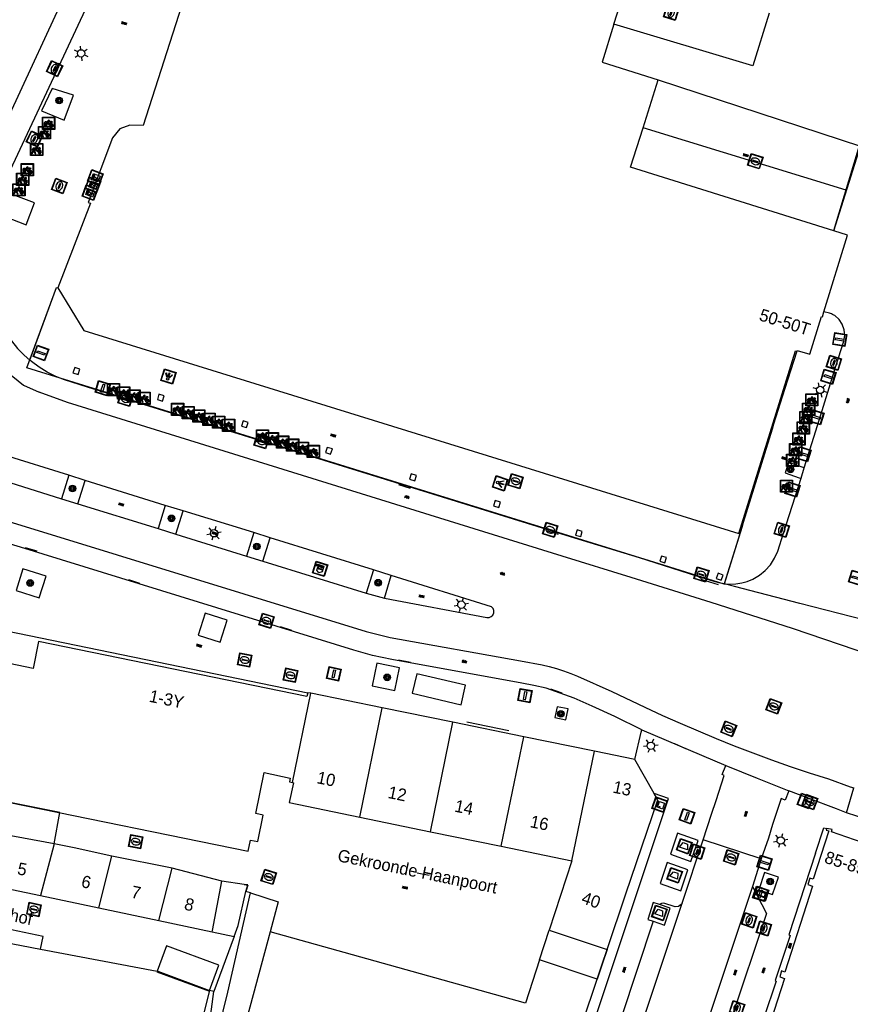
# Model space of a CAD drawing. Header units: metres. Extents: x 93870 to 95789, y 463036 to 464040.
# Tile 105 of 256: x 94086 to 94154, y 463815 to 463895. Entities that reach past the tile are written whole.
import ezdxf
from ezdxf.enums import TextEntityAlignment as Align

# ---------------------------------------------------------------- set-up
doc = ezdxf.new("R2010")
doc.units = ezdxf.units.M
doc.header["$LTSCALE"] = 25.4
for name, color, linetype in [('B_BEBOUWINGSGRENS_0', 1, 'Continuous'), ('B_LUIFEL_1', 200, 'Continuous'), ('B_OVERBOUWLIJN_LIJN_1', 7, 'Continuous'), ('B_TUSSENMUUR_0', 7, 'Continuous'), ('G_GRENS_ALGEMEEN_0', 7, 'Continuous'), ('Q_AFVAL_APART_PLAATS_0', 7, 'Continuous'), ('Q_BOOM_0', 3, 'Continuous'), ('Q_BRANDKRAAN_0', 5, 'Continuous'), ('Q_CAI-KAST_0', 10, 'Continuous'), ('Q_DRUKKNOPPAAL_0', 132, 'Continuous'), ('Q_ELEKTRAKAST_0', 7, 'Continuous'), ('Q_FIETSENREK_0', 6, 'Continuous'), ('Q_HALTEPAAL_0', 191, 'Continuous'), ('Q_INSPECTIE_OF_RIOOLPUT_0', 253, 'Continuous'), ('Q_KOLK_0', 254, 'Continuous'), ('Q_LICHTMAST_0', 2, 'Continuous'), ('Q_LICHTPUNT_1', 7, 'Continuous'), ('Q_LIJNAFWATERING_LIJN_0', 7, 'Continuous'), ('Q_RECLAMEZUIL_0', 232, 'Continuous'), ('Q_STRAATNAAMBORD_0', 7, 'Continuous'), ('Q_VERKEERSBORDPAAL_0', 40, 'Continuous'), ('Q_VERKEERSREGELINSTALLATIEPAAL', 40, 'Continuous'), ('Q_WATERLEIDINGPUT_0', 5, 'Continuous'), ('S_GBKN_SYMBOOL_GV_GROOT_0', 7, 'Continuous'), ('S_GBKN_SYMBOOL_OV_GROOT_0', 7, 'Continuous'), ('T_GBKN_ABRI_0', 2, 'Continuous'), ('T_HEK_LIJN_0', 6, 'Continuous'), ('T_MUUR_30CM_0', 10, 'Continuous'), ('T_MUUR_30CM_1', 10, 'Continuous'), ('T_MUUR_30CM_LIJN_1', 10, 'Continuous'), ('V_WEGGRENS_0', 7, 'Continuous'), ('Z_GBKN_HUISNUMMER_0', 252, 'Continuous'), ('Z_STRAATNAAM_0', 252, 'Continuous')]:
    doc.layers.add(name, color=color, linetype=linetype)
doc.layers.add('Q_PAAL_STEEN_0', color=7, linetype='Continuous', true_color=0xa97373)

# ---------------------------------------------------------------- blocks, each defined once
blk = doc.blocks.new('Q_AFVAL_APART_PLAATS')
for points in [[(-0.5, 0.5), (0.5, 0.5), (0.5, -0.5), (-0.5, -0.5)], [(-0.336, 0.197), (0.331, 0.197), (0.19, -0.251), (-0.196, -0.251)]]:
    blk.add_lwpolyline(points, close=True)
blk.add_lwpolyline([(-0.442, 0.464), (0.438, 0.464, -0.414214), (0.459, 0.442), (0.459, -0.437, -0.414214), (0.438, -0.459), (-0.442, -0.459, -0.414214), (-0.463, -0.437), (-0.463, 0.442, -0.414214), (-0.442, 0.464)], format="xyb")
blk = doc.blocks.new('Q_STRAATNAAMBORD')
for points in [[(-0.5, 0.5), (0.5, 0.5), (0.5, -0.5), (-0.5, -0.5)], [(-0.369, 0.22), (0.358, 0.22), (0.358, -0.214), (-0.369, -0.214)]]:
    blk.add_lwpolyline(points, close=True)
for points in [[(-0.442, 0.464), (0.438, 0.464, -0.414214), (0.459, 0.442), (0.459, -0.437, -0.414214), (0.438, -0.459), (-0.442, -0.459, -0.414214), (-0.463, -0.437), (-0.463, 0.442), (-0.463, 0.444), (-0.463, 0.446), (-0.463, 0.448), (-0.462, 0.45), (-0.461, 0.451), (-0.46, 0.453), (-0.459, 0.455), (-0.458, 0.456), (-0.457, 0.457), (-0.456, 0.459), (-0.454, 0.46), (-0.453, 0.461), (-0.451, 0.462), (-0.449, 0.462), (-0.447, 0.463), (-0.446, 0.463), (-0.444, 0.464), (-0.442, 0.464)], [(-0.287, 0.16), (0.281, 0.16, -0.414214), (0.303, 0.139), (0.303, -0.134, -0.414214), (0.281, -0.156), (-0.287, -0.156, -0.414214), (-0.308, -0.134), (-0.308, 0.139), (-0.308, 0.14), (-0.308, 0.142), (-0.307, 0.144), (-0.307, 0.146), (-0.306, 0.148), (-0.305, 0.149), (-0.304, 0.151), (-0.303, 0.152), (-0.302, 0.154), (-0.3, 0.155), (-0.299, 0.156), (-0.297, 0.157), (-0.296, 0.158), (-0.294, 0.159), (-0.292, 0.159), (-0.29, 0.16), (-0.288, 0.16), (-0.287, 0.16)]]:
    blk.add_lwpolyline(points, format="xyb")
blk = doc.blocks.new('Q_ELEKTRAKAST')
for points in [[(-0.5, 0.5), (0.5, 0.5), (0.5, -0.5), (-0.5, -0.5)], [(-0.262, 0.264), (0.25, 0.264), (0.25, 0.187), (-0.262, 0.187)], [(-0.262, 0.107), (0.25, 0.107), (0.25, -0.332), (-0.262, -0.332)]]:
    blk.add_lwpolyline(points, close=True)
blk.add_lwpolyline([(-0.442, 0.464), (0.438, 0.464, -0.414214), (0.459, 0.442), (0.459, -0.437, -0.414214), (0.438, -0.459), (-0.442, -0.459, -0.414214), (-0.463, -0.437), (-0.463, 0.442), (-0.463, 0.444), (-0.463, 0.446), (-0.463, 0.448), (-0.462, 0.45), (-0.461, 0.451), (-0.46, 0.453), (-0.459, 0.455), (-0.458, 0.456), (-0.457, 0.457), (-0.456, 0.459), (-0.454, 0.46), (-0.453, 0.461), (-0.451, 0.462), (-0.449, 0.462), (-0.447, 0.463), (-0.446, 0.463), (-0.444, 0.464), (-0.442, 0.464)], format="xyb")
blk.add_lwpolyline([(-0.177, 0.001, -1), (-0.177, -0.069, -1)], format="xyb", close=True)
blk.add_lwpolyline([(0.044, 0.088), (-0.056, -0.112), (0.044, -0.112), (-0.056, -0.312)])
blk = doc.blocks.new('Q_CAI-KAST')
for points in [[(-0.5, 0.5), (0.5, 0.5), (0.5, -0.5), (-0.5, -0.5)], [(-0.262, 0.264), (0.25, 0.264), (0.25, 0.187), (-0.262, 0.187)], [(-0.262, 0.107), (0.25, 0.107), (0.25, -0.332), (-0.262, -0.332)]]:
    blk.add_lwpolyline(points, close=True)
blk.add_lwpolyline([(-0.442, 0.464), (0.438, 0.464, -0.414214), (0.459, 0.442), (0.459, -0.437, -0.414214), (0.438, -0.459), (-0.442, -0.459, -0.414214), (-0.463, -0.437), (-0.463, 0.442), (-0.463, 0.444), (-0.463, 0.446), (-0.463, 0.448), (-0.462, 0.45), (-0.461, 0.451), (-0.46, 0.453), (-0.459, 0.455), (-0.458, 0.456), (-0.457, 0.457), (-0.456, 0.459), (-0.454, 0.46), (-0.453, 0.461), (-0.451, 0.462), (-0.449, 0.462), (-0.447, 0.463), (-0.446, 0.463), (-0.444, 0.464), (-0.442, 0.464)], format="xyb")
blk.add_circle((-0.177, -0.034), 0.0354)
blk = doc.blocks.new('Q_LICHTMAST')
for points in [[(-0.26, 0.15), (-0.52, 0.3)], [(0, 0.3), (0, 0.6)], [(0.26, 0.15), (0.52, 0.3)], [(-0.26, -0.15), (-0.52, -0.3)], [(0, -0.3), (0, -0.6)], [(0.26, -0.15), (0.52, -0.3)]]:
    blk.add_lwpolyline(points)
blk.add_circle((0, 0), 0.3)
blk = doc.blocks.new('Q_VERKEERSREGELINSTALLATIEPAAL')
for points in [[(-0.5, 0.5), (0.5, 0.5), (0.5, -0.5), (-0.5, -0.5)], [(-0.08, 0.333), (0.071, 0.333), (0.071, -0.329), (-0.08, -0.329)]]:
    blk.add_lwpolyline(points, close=True)
blk.add_lwpolyline([(-0.442, 0.464), (0.438, 0.464, -0.414214), (0.459, 0.442), (0.459, -0.437, -0.414214), (0.438, -0.459), (-0.442, -0.459, -0.414214), (-0.463, -0.437), (-0.463, 0.442), (-0.463, 0.444), (-0.463, 0.446), (-0.463, 0.448), (-0.462, 0.45), (-0.461, 0.451), (-0.46, 0.453), (-0.459, 0.455), (-0.458, 0.456), (-0.457, 0.457), (-0.456, 0.459), (-0.454, 0.46), (-0.453, 0.461), (-0.451, 0.462), (-0.449, 0.462), (-0.447, 0.463), (-0.446, 0.463), (-0.444, 0.464), (-0.442, 0.464)], format="xyb")
blk = doc.blocks.new('Q_VERKEERSBORDPAAL')
for points in [[(-0.5, 0.5), (0.5, 0.5), (0.5, -0.5), (-0.5, -0.5)], [(-0.08, 0.333), (0.071, 0.333), (0.071, -0.329), (-0.08, -0.329)]]:
    blk.add_lwpolyline(points, close=True)
blk.add_lwpolyline([(-0.442, 0.464), (0.438, 0.464, -0.414214), (0.459, 0.442), (0.459, -0.437, -0.414214), (0.438, -0.459), (-0.442, -0.459, -0.414214), (-0.463, -0.437), (-0.463, 0.442), (-0.463, 0.444), (-0.463, 0.446), (-0.463, 0.448), (-0.462, 0.45), (-0.461, 0.451), (-0.46, 0.453), (-0.459, 0.455), (-0.458, 0.456), (-0.457, 0.457), (-0.456, 0.459), (-0.454, 0.46), (-0.453, 0.461), (-0.451, 0.462), (-0.449, 0.462), (-0.447, 0.463), (-0.446, 0.463), (-0.444, 0.464), (-0.442, 0.464)], format="xyb")
blk = doc.blocks.new('Q_HALTEPAAL')
for points in [[(-0.5, 0.5), (0.5, 0.5), (0.5, -0.5), (-0.5, -0.5)], [(-0.08, 0.333), (0.071, 0.333), (0.071, -0.329), (-0.08, -0.329)]]:
    blk.add_lwpolyline(points, close=True)
blk.add_lwpolyline([(-0.442, 0.464), (0.438, 0.464, -0.414214), (0.459, 0.442), (0.459, -0.437, -0.414214), (0.438, -0.459), (-0.442, -0.459, -0.414214), (-0.463, -0.437), (-0.463, 0.442), (-0.463, 0.444), (-0.463, 0.446), (-0.463, 0.448), (-0.462, 0.45), (-0.461, 0.451), (-0.46, 0.453), (-0.459, 0.455), (-0.458, 0.456), (-0.457, 0.457), (-0.456, 0.459), (-0.454, 0.46), (-0.453, 0.461), (-0.451, 0.462), (-0.449, 0.462), (-0.447, 0.463), (-0.446, 0.463), (-0.444, 0.464), (-0.442, 0.464)], format="xyb")
blk = doc.blocks.new('Q_DRUKKNOPPAAL')
for points in [[(-0.5, 0.5), (0.5, 0.5), (0.5, -0.5), (-0.5, -0.5)], [(-0.08, 0.333), (0.071, 0.333), (0.071, -0.329), (-0.08, -0.329)]]:
    blk.add_lwpolyline(points, close=True)
blk.add_lwpolyline([(-0.442, 0.464), (0.438, 0.464, -0.414214), (0.459, 0.442), (0.459, -0.437, -0.414214), (0.438, -0.459), (-0.442, -0.459, -0.414214), (-0.463, -0.437), (-0.463, 0.442), (-0.463, 0.444), (-0.463, 0.446), (-0.463, 0.448), (-0.462, 0.45), (-0.461, 0.451), (-0.46, 0.453), (-0.459, 0.455), (-0.458, 0.456), (-0.457, 0.457), (-0.456, 0.459), (-0.454, 0.46), (-0.453, 0.461), (-0.451, 0.462), (-0.449, 0.462), (-0.447, 0.463), (-0.446, 0.463), (-0.444, 0.464), (-0.442, 0.464)], format="xyb")
blk = doc.blocks.new('Q_PAAL_STEEN')
for points in [[(-0.5, 0.5), (0.5, 0.5), (0.5, -0.5), (-0.5, -0.5)], [(-0.08, 0.333), (0.071, 0.333), (0.071, -0.329), (-0.08, -0.329)]]:
    blk.add_lwpolyline(points, close=True)
blk.add_lwpolyline([(-0.442, 0.464), (0.438, 0.464, -0.414214), (0.459, 0.442), (0.459, -0.437, -0.414214), (0.438, -0.459), (-0.442, -0.459, -0.414214), (-0.463, -0.437), (-0.463, 0.442), (-0.463, 0.444), (-0.463, 0.446), (-0.463, 0.448), (-0.462, 0.45), (-0.461, 0.451), (-0.46, 0.453), (-0.459, 0.455), (-0.458, 0.456), (-0.457, 0.457), (-0.456, 0.459), (-0.454, 0.46), (-0.453, 0.461), (-0.451, 0.462), (-0.449, 0.462), (-0.447, 0.463), (-0.446, 0.463), (-0.444, 0.464), (-0.442, 0.464)], format="xyb")
blk = doc.blocks.new('Q_KOLK')
blk.add_lwpolyline([(-0.5, 0.5), (0.5, 0.5), (0.5, -0.5), (-0.5, -0.5)], close=True)
for points in [[(-0.442, 0.464), (0.438, 0.464, -0.414214), (0.459, 0.442), (0.459, -0.437, -0.414214), (0.438, -0.459), (-0.442, -0.459, -0.414214), (-0.463, -0.437), (-0.463, 0.442, -0.414214), (-0.442, 0.464)], [(-0.345, 0.105, 0.380426), (-0.276, -0.18)], [(-0.008, 0.266, 0.240218), (-0.345, 0.105)], [(-0.194, 0.045, 0.853344), (-0.194, -0.032)], [(0.331, 0.111, 0.240191), (-0.008, 0.266)], [(0.185, -0.032, 0.849746), (0.185, 0.045)], [(0.267, -0.176, 0.380426), (0.331, 0.111)], [(-0.276, -0.18, 0.148452), (0.012, -0.257)], [(0.012, -0.257, 0.131742), (0.267, -0.176)]]:
    blk.add_lwpolyline(points, format="xyb")
for points in [[(-0.194, 0.045), (0.185, 0.045)], [(0.185, -0.032), (-0.194, -0.032)]]:
    blk.add_lwpolyline(points)
blk = doc.blocks.new('Q_WATERLEIDINGPUT')
blk.add_lwpolyline([(-0.5, 0.5), (0.5, 0.5), (0.5, -0.5), (-0.5, -0.5)], close=True)
for points in [[(-0.442, 0.464), (0.438, 0.464, -0.414214), (0.459, 0.442), (0.459, -0.437, -0.414214), (0.438, -0.459), (-0.442, -0.459, -0.414214), (-0.463, -0.437), (-0.463, 0.442), (-0.463, 0.444), (-0.463, 0.446), (-0.463, 0.448), (-0.462, 0.45), (-0.461, 0.451), (-0.46, 0.453), (-0.459, 0.455), (-0.458, 0.456), (-0.457, 0.457), (-0.456, 0.459), (-0.454, 0.46), (-0.453, 0.461), (-0.451, 0.462), (-0.449, 0.462), (-0.447, 0.463), (-0.446, 0.463), (-0.444, 0.464), (-0.442, 0.464)], [(-0.345, 0.105, 0.380426), (-0.276, -0.18)], [(-0.008, 0.266, 0.240218), (-0.345, 0.105)], [(-0.194, 0.045, 0.853344), (-0.194, -0.032)], [(0.331, 0.111, 0.240191), (-0.008, 0.266)], [(0.185, -0.032, 0.849746), (0.185, 0.045)], [(0.267, -0.176, 0.380426), (0.331, 0.111)], [(-0.276, -0.18, 0.148452), (0.012, -0.257)], [(0.012, -0.257, 0.131742), (0.267, -0.176)]]:
    blk.add_lwpolyline(points, format="xyb")
for points in [[(-0.194, 0.045), (0.185, 0.045)], [(0.185, -0.032), (-0.194, -0.032)]]:
    blk.add_lwpolyline(points)
blk = doc.blocks.new('Q_INSPECTIE_OF_RIOOLPUT')
blk.add_lwpolyline([(-0.5, 0.5), (0.5, 0.5), (0.5, -0.5), (-0.5, -0.5)], close=True)
for points in [[(-0.442, 0.464), (0.438, 0.464, -0.414214), (0.459, 0.442), (0.459, -0.437, -0.414214), (0.438, -0.459), (-0.442, -0.459, -0.414214), (-0.463, -0.437), (-0.463, 0.442), (-0.463, 0.444), (-0.463, 0.446), (-0.463, 0.448), (-0.462, 0.45), (-0.461, 0.451), (-0.46, 0.453), (-0.459, 0.455), (-0.458, 0.456), (-0.457, 0.457), (-0.456, 0.459), (-0.454, 0.46), (-0.453, 0.461), (-0.451, 0.462), (-0.449, 0.462), (-0.447, 0.463), (-0.446, 0.463), (-0.444, 0.464), (-0.442, 0.464)], [(-0.345, 0.105, 0.380426), (-0.276, -0.18)], [(-0.008, 0.266, 0.240218), (-0.345, 0.105)], [(-0.194, 0.045, 0.853344), (-0.194, -0.032)], [(0.331, 0.111, 0.240191), (-0.008, 0.266)], [(0.185, -0.032, 0.849746), (0.185, 0.045)], [(0.267, -0.176, 0.380426), (0.331, 0.111)], [(-0.276, -0.18, 0.148452), (0.012, -0.257)], [(0.012, -0.257, 0.131742), (0.267, -0.176)]]:
    blk.add_lwpolyline(points, format="xyb")
for points in [[(-0.194, 0.045), (0.185, 0.045)], [(0.185, -0.032), (-0.194, -0.032)]]:
    blk.add_lwpolyline(points)
blk = doc.blocks.new('Q_BRANDKRAAN')
blk.add_lwpolyline([(-0.5, 0.5), (0.5, 0.5), (0.5, -0.5), (-0.5, -0.5)], close=True)
for points in [[(-0.442, 0.464), (0.438, 0.464, -0.414214), (0.459, 0.442), (0.459, -0.437, -0.414214), (0.438, -0.459), (-0.442, -0.459, -0.414214), (-0.463, -0.437), (-0.463, 0.442), (-0.463, 0.444), (-0.463, 0.446), (-0.463, 0.448), (-0.462, 0.45), (-0.461, 0.451), (-0.46, 0.453), (-0.459, 0.455), (-0.458, 0.456), (-0.457, 0.457), (-0.456, 0.459), (-0.454, 0.46), (-0.453, 0.461), (-0.451, 0.462), (-0.449, 0.462), (-0.447, 0.463), (-0.446, 0.463), (-0.444, 0.464), (-0.442, 0.464)], [(-0.345, 0.105, 0.380426), (-0.276, -0.18)], [(-0.008, 0.266, 0.240218), (-0.345, 0.105)], [(-0.194, 0.045, 0.853344), (-0.194, -0.032)], [(0.331, 0.111, 0.240191), (-0.008, 0.266)], [(0.185, -0.032, 0.849746), (0.185, 0.045)], [(0.267, -0.176, 0.380426), (0.331, 0.111)], [(-0.276, -0.18, 0.148452), (0.012, -0.257)], [(0.012, -0.257, 0.131742), (0.267, -0.176)]]:
    blk.add_lwpolyline(points, format="xyb")
for points in [[(-0.194, 0.045), (0.185, 0.045)], [(0.185, -0.032), (-0.194, -0.032)]]:
    blk.add_lwpolyline(points)
blk = doc.blocks.new('Q_FIETSENREK')
for points in [[(-0.5, 0.5), (0.5, 0.5), (0.5, -0.5), (-0.5, -0.5)], [(-0.063, 0.145), (0.184, 0.054), (0.037, -0.093)]]:
    blk.add_lwpolyline(points, close=True)
for points in [[(-0.442, 0.464), (0.438, 0.464, -0.414214), (0.459, 0.442), (0.459, -0.437, -0.414214), (0.438, -0.459), (-0.442, -0.459, -0.414214), (-0.463, -0.437), (-0.463, 0.442), (-0.463, 0.444), (-0.463, 0.446), (-0.463, 0.448), (-0.462, 0.45), (-0.461, 0.451), (-0.46, 0.453), (-0.459, 0.455), (-0.458, 0.456), (-0.457, 0.457), (-0.456, 0.459), (-0.454, 0.46), (-0.453, 0.461), (-0.451, 0.462), (-0.449, 0.462), (-0.447, 0.463), (-0.446, 0.463), (-0.444, 0.464), (-0.442, 0.464)], [(-0.181, 0.106, 0.847256), (-0.324, -0.144)], [(-0.193, 0.075, 0.842492), (-0.305, -0.118)], [(-0.171, 0.065, 0.053288), (-0.193, 0.075)], [(-0.185, -0.134, 0.502492), (-0.147, 0.044)], [(-0.149, 0.089, 0.06236), (-0.181, 0.106)], [(-0.165, -0.161, 0.494489), (-0.125, 0.068)], [(-0.324, -0.144, 0.089606), (-0.421, -0.348)], [(-0.296, -0.162, 0.110942), (-0.375, -0.348)], [(-0.294, -0.105, 0.006942), (-0.305, -0.118)], [(-0.296, -0.162, 0.02458), (-0.283, -0.168)], [(-0.212, -0.105, 0.381614), (-0.294, -0.105)], [(-0.283, -0.168, 0.148109), (-0.198, -0.173)], [(-0.223, -0.136, 0.533998), (-0.276, -0.136)], [(-0.276, -0.136, 0.009682), (-0.271, -0.138)], [(-0.271, -0.138, 0.120201), (-0.218, -0.144)], [(-0.218, -0.144, 0.003554), (-0.223, -0.136)], [(-0.185, -0.134, 0.017985), (-0.212, -0.105)], [(-0.122, -0.348, 0.075837), (-0.198, -0.173)], [(-0.075, -0.348, 0.094234), (-0.165, -0.161)], [(0.095, -0.16, 0.385208), (0.186, -0.333)], [(0.209, -0.054, 0.224648), (0.108, -0.128)], [(0.126, -0.171, 0.376993), (0.197, -0.303)], [(0.212, -0.086, 0.20829), (0.139, -0.139)], [(0.186, -0.333, 1), (0.287, -0.06)], [(0.197, -0.303, 1), (0.276, -0.09)], [(0.287, -0.06, 0.086253), (0.238, -0.051)], [(0.276, -0.09, 0.079305), (0.241, -0.083)]]:
    blk.add_lwpolyline(points, format="xyb")
for points in [[(-0.171, 0.065), (-0.263, -0.038), (-0.239, -0.059), (-0.147, 0.044)], [(0.081, 0.221), (-0.003, 0.252), (-0.149, 0.089)], [(-0.125, 0.068), (-0.086, 0.111), (0.018, -0.131), (0.095, -0.16)], [(0.238, -0.051), (0.229, 0.053), (0.261, 0.093), (0.302, 0.078), (0.314, 0.11), (0.192, 0.155), (0.18, 0.123), (0.231, 0.104), (0.207, 0.076), (-0.04, 0.167), (0, 0.216), (0.07, 0.191), (0.081, 0.221)], [(0.209, -0.054), (0.199, 0.029), (0.057, -0.108)], [(-0.421, -0.348), (-0.375, -0.348)], [(-0.122, -0.348), (-0.075, -0.348)], [(0.057, -0.108), (0.108, -0.128)], [(0.126, -0.171), (0.253, -0.218), (0.241, -0.083)], [(0.139, -0.139), (0.222, -0.17), (0.212, -0.086)]]:
    blk.add_lwpolyline(points)
blk = doc.blocks.new('Q_RECLAMEZUIL')
blk.add_lwpolyline([(-0.5, 0.5), (0.5, 0.5), (0.5, -0.5), (-0.5, -0.5)], close=True)
for points in [[(-0.442, 0.464), (0.438, 0.464, -0.414214), (0.459, 0.442), (0.459, -0.437, -0.414214), (0.438, -0.459), (-0.442, -0.459, -0.414214), (-0.463, -0.437), (-0.463, 0.442), (-0.463, 0.444), (-0.463, 0.446), (-0.463, 0.448), (-0.462, 0.45), (-0.461, 0.451), (-0.46, 0.453), (-0.459, 0.455), (-0.458, 0.456), (-0.457, 0.457), (-0.456, 0.459), (-0.454, 0.46), (-0.453, 0.461), (-0.451, 0.462), (-0.449, 0.462), (-0.447, 0.463), (-0.446, 0.463), (-0.444, 0.464), (-0.442, 0.464)], [(-0.132, 0.045, 0.550274), (-0.132, -0.036)], [(0.126, -0.036, 0.506565), (0.126, 0.045)], [(-0.132, -0.14, 0.502509), (-0.132, -0.221)], [(0.126, -0.221, 0.554525), (0.126, -0.14)]]:
    blk.add_lwpolyline(points, format="xyb")
for points in [[(-0.228, 0.17), (-0.002, 0.326), (0.215, 0.17)], [(0.215, 0.17), (0.215, -0.318), (-0.228, -0.318), (-0.228, 0.17)], [(-0.132, 0.045), (0.126, 0.045)], [(0.126, -0.036), (-0.132, -0.036)], [(-0.132, -0.14), (0.126, -0.14)], [(0.126, -0.221), (-0.132, -0.221)]]:
    blk.add_lwpolyline(points)
blk = doc.blocks.new('Q_LICHTPUNT')
for points in [[(-0.5, 0.5), (0.5, 0.5), (0.5, -0.5), (-0.5, -0.5)], [(-0.463, 0.464), (0.459, 0.464), (0.459, -0.459), (-0.463, -0.459)], [(-0.123, 0.08), (-0.077, 0.051), (-0.255, -0.233), (-0.301, -0.204)], [(-0.033, 0.032), (0.021, 0.032), (0.021, -0.303), (-0.033, -0.303)], [(0.075, 0.051), (0.121, 0.079), (0.293, -0.209), (0.247, -0.236)]]:
    blk.add_lwpolyline(points, close=True)
blk.add_circle((-0.002, 0.21), 0.103)
blk = doc.blocks.new('Q_BOOM')
for radius in [0.27, 0.18, 0.09]:
    blk.add_circle((0, 0), radius)
blk = doc.blocks.new('S_GBKN_SYMBOOL_OV_GROOT')
for points in [[(-0.21875, 0.0625), (0.21875, 0.0625)], [(-0.21875, 0), (0.21875, 0)], [(-0.1875, 0.0625), (-0.1875, 0)], [(-0.125, 0.09375), (-0.125, 0.0625)], [(-0.125, 0), (-0.125, -0.0625)], [(-0.0625, 0.0625), (-0.0625, 0)], [(0, 0.09375), (0, 0.0625)], [(0, 0), (0, -0.0625)], [(0.0625, 0.0625), (0.0625, 0)], [(0.125, 0.09375), (0.125, 0.0625)], [(0.125, 0), (0.125, -0.0625)], [(0.1875, 0.0625), (0.1875, 0)], [(-0.21875, -0.0625), (0.21875, -0.0625)], [(-0.1875, -0.0625), (-0.1875, -0.09375)], [(-0.0625, -0.0625), (-0.0625, -0.09375)], [(0.0625, -0.0625), (0.0625, -0.09375)], [(0.1875, -0.0625), (0.1875, -0.09375)]]:
    blk.add_lwpolyline(points)
blk = doc.blocks.new('S_GBKN_SYMBOOL_GV_GROOT')
for points in [[(-0.1875, 0.03125), (-0.09375, 0.09375)], [(-0.1875, -0.0625), (0.0625, 0.09375)], [(-0.1875, 0.09375), (0.125, -0.09375)], [(-0.1875, 0), (-0.03125, -0.09375)], [(-0.125, -0.09375), (0.1875, 0.09375)], [(-0.0625, 0.09375), (0.1875, -0.0625)], [(0.03125, -0.09375), (0.1875, 0)], [(0.09375, 0.09375), (0.1875, 0.03125)]]:
    blk.add_lwpolyline(points)

msp = doc.modelspace()

# ---------------------------------------------------------------- linework, layer by layer
at = {"layer": 'B_BEBOUWINGSGRENS_0'}
for p, q in [((94134.87, 463895.01), (94135.393, 463896.701)), ((94138.46, 463890.48), (94154.961, 463885.059)), ((94115.976, 463839.278), (94110.145, 463840.475)), ((94121.742, 463838.094), (94115.976, 463839.278)), ((94127.509, 463836.911), (94121.742, 463838.094)), ((94133.276, 463835.727), (94127.509, 463836.911)), ((94136.565, 463835.052), (94133.276, 463835.727)), ((94138.158, 463832.288), (94136.565, 463835.052)), ((94114.145, 463830.359), (94119.911, 463829.17)), ((94089.223, 463828.171), (94084.958, 463828.977)), ((94119.911, 463829.17), (94125.676, 463827.98)), ((94125.676, 463827.98), (94131.442, 463826.791)), ((94098.857, 463826.189), (94093.939, 463827.165)), ((94102.906, 463825.129), (94098.857, 463826.189)), ((94083.391, 463824.968), (94088.11, 463823.972)), ((94088.11, 463823.972), (94092.871, 463822.966)), ((94092.871, 463822.966), (94097.758, 463821.934)), ((94097.758, 463821.934), (94102.122, 463821.013))]:
    msp.add_line(p, q, dxfattribs=at)
for points in [[(94104.985, 463928.321), (94104.311, 463919.269), (94104.194, 463919.272), (94104.125, 463918.508), (94104.24, 463918.498), (94104.145, 463917.38), (94104.24, 463916.856), (94104.634, 463916.14), (94105.615, 463915.42), (94104.578, 463912.266), (94103.898, 463910.122), (94102.791, 463910.441), (94100.187, 463902.112), (94101.3, 463901.759), (94096.48, 463886.76), (94095.4, 463886.79), (94094.58, 463886.48), (94093.98, 463885.76), (94092, 463880.48), (94092.19, 463880.42), (94089.524, 463873.511)], [(94147.509, 463895.92), (94146.2, 463891.63), (94134.87, 463895.01)], [(94152.798, 463878.154), (94136.224, 463883.356), (94137.236, 463886.579), (94138.46, 463890.48)], [(94151.985, 463871.566), (94153.904, 463877.801), (94152.798, 463878.154)], [(94089.524, 463873.511), (94091.648, 463870.031), (94145.048, 463853.491)], [(94145.048, 463853.491), (94149.679, 463868.378), (94149.768, 463868.35), (94149.805, 463868.409), (94150.827, 463868.1), (94151.787, 463871.176), (94151.86, 463871.161), (94151.985, 463871.566)], [(94090.9, 463867.02), (94090.76, 463866.6), (94091.19, 463866.46), (94091.33, 463866.89), (94090.9, 463867.02)], [(94097.64, 463864.42), (94098.07, 463864.29), (94098.2, 463864.71), (94097.77, 463864.85), (94097.64, 463864.42)], [(94104.92, 463862.12), (94105.05, 463862.55), (94104.63, 463862.68), (94104.49, 463862.25), (94104.92, 463862.12)], [(94111.77, 463859.95), (94111.91, 463860.38), (94111.48, 463860.51), (94111.34, 463860.09), (94111.77, 463859.95)], [(94118.62, 463857.78), (94118.76, 463858.21), (94118.33, 463858.35), (94118.2, 463857.92), (94118.62, 463857.78)], [(94125.48, 463855.62), (94125.61, 463856.04), (94125.19, 463856.18), (94125.05, 463855.75), (94125.48, 463855.62)], [(94131.738, 463853.358), (94132.159, 463853.23), (94132.285, 463853.651), (94131.864, 463853.779), (94131.738, 463853.358)], [(94138.602, 463851.234), (94139.018, 463851.107), (94139.146, 463851.524), (94138.73, 463851.651), (94138.602, 463851.234)], [(94143.212, 463849.83), (94143.617, 463849.682), (94143.758, 463850.094), (94143.353, 463850.242), (94143.212, 463849.83)], [(94110.145, 463840.475), (94109.898, 463840.49), (94109.834, 463840.197), (94087.962, 463844.672), (94087.512, 463842.477), (94084.91, 463843.011), (94085.749, 463845.123), (94075.965, 463847.183)], [(94085.603, 463831.567), (94105.041, 463827.576), (94105.245, 463828.487), (94105.833, 463828.363), (94106.265, 463830.512), (94105.663, 463830.663), (94106.337, 463834.004), (94108.463, 463833.54), (94108.409, 463833.251), (94108.647, 463833.187)], [(94108.647, 463833.187), (94108.748, 463833.16), (94108.379, 463831.548), (94114.145, 463830.359)], [(94134.305, 463819.569), (94135.823, 463824.098), (94138.453, 463831.777), (94138.158, 463832.288)], [(94152.213, 463829.437), (94152.168, 463829.298), (94152.38, 463829.23), (94151.11, 463825.29), (94150.83, 463825.38), (94150.67, 463824.86), (94151.05, 463824.73), (94148.81, 463817.73), (94148.53, 463817.82), (94148.38, 463817.34), (94148.78, 463817.21), (94146.8, 463811.05), (94146.55, 463811.13), (94146.459, 463810.858)], [(94196.961, 463814.519), (94177.141, 463820.749), (94175.6, 463821.41), (94175.67, 463821.597), (94164.119, 463825.153), (94159.764, 463826.679), (94159.53, 463826.902), (94159.069, 463827.059), (94158.842, 463826.977), (94152.593, 463829.162), (94152.661, 463829.349), (94152.213, 463829.437)], [(94093.939, 463827.165), (94090.861, 463827.862), (94089.223, 463828.171)], [(94131.442, 463826.791), (94129.592, 463821.148), (94134.305, 463819.569)], [(94102.122, 463821.013), (94102.145, 463821.121), (94102.906, 463825.129)], [(94106.835, 463821.01), (94103.807, 463809.72), (94103.951, 463809.681), (94098.226, 463792.905), (94097.758, 463791.534)], [(94133.495, 463817.151), (94128.803, 463818.723), (94127.668, 463815.195), (94106.835, 463821.01)], [(94126.634, 463796.73), (94128.694, 463802.825), (94133.495, 463817.151)]]:
    msp.add_lwpolyline(points, dxfattribs=at)
at = {"layer": 'B_LUIFEL_1'}
for p, q in [((94104.714, 463824.879), (94102.906, 463825.129)), ((94102.122, 463821.013), (94103.898, 463820.629)), ((94101.882, 463816.183), (94101.898, 463816.228)), ((94101.898, 463816.228), (94101.901, 463816.234))]:
    msp.add_line(p, q, dxfattribs=at)
for points in [[(94104.866, 463824.305), (94105.012, 463824.828), (94104.714, 463824.879)], [(94103.898, 463820.629), (94104.23, 463821.526), (94104.866, 463824.305)], [(94101.901, 463816.234), (94102.658, 463818.296), (94098.379, 463819.868), (94097.622, 463817.804)], [(94097.622, 463817.804), (94097.604, 463817.754), (94101.882, 463816.183)]]:
    msp.add_lwpolyline(points, dxfattribs=at)
at = {"layer": 'B_OVERBOUWLIJN_LIJN_1'}
for points in [[(94152.798, 463878.154), (94153.809, 463881.471), (94137.236, 463886.579)], [(94149.768, 463868.35), (94148.765, 463865.24), (94147.88, 463862.4), (94147.759, 463861.994), (94145.407, 463854.397), (94145.28, 463853.988), (94143.856, 463849.354), (94138.563, 463851.011), (94131.551, 463853.178), (94087.006, 463866.995), (94089.43, 463873.546), (94089.524, 463873.511)], [(94069.033, 463832.358), (94075.799, 463847.513), (94109.898, 463840.49)], [(94128.803, 463818.723), (94129.592, 463821.148), (94134.305, 463819.569), (94133.9, 463818.36), (94133.495, 463817.151), (94128.803, 463818.723)]]:
    msp.add_lwpolyline(points, dxfattribs=at)
at = {"layer": 'B_TUSSENMUUR_0'}
for p, q in [((94108.647, 463833.187), (94110.145, 463840.475)), ((94114.145, 463830.359), (94115.976, 463839.278)), ((94119.911, 463829.17), (94121.742, 463838.094)), ((94125.676, 463827.98), (94127.509, 463836.911)), ((94131.442, 463826.791), (94133.276, 463835.727)), ((94089.223, 463828.171), (94088.11, 463823.972)), ((94092.871, 463822.966), (94093.939, 463827.165)), ((94097.758, 463821.934), (94098.857, 463826.189))]:
    msp.add_line(p, q, dxfattribs=at)
msp.add_lwpolyline([(94134.87, 463895.01), (94133.91, 463891.907), (94138.46, 463890.48)], dxfattribs=at)
at = {"layer": 'G_GRENS_ALGEMEEN_0'}
for p, q in [((94105.233, 463824.186), (94104.866, 463824.305)), ((94103.898, 463820.629), (94102.246, 463816.156)), ((94101.615, 463811.47), (94102.246, 463816.156)), ((94101.9, 463816.234), (94101.898, 463816.228)), ((94101.901, 463816.234), (94101.9, 463816.234)), ((94102.246, 463816.156), (94101.901, 463816.234))]:
    msp.add_line(p, q, dxfattribs=at)
for points in [[(94089.223, 463828.171), (94089.698, 463830.726), (94085.603, 463831.567)], [(94104.714, 463824.879), (94105.009, 463824.824), (94104.866, 463824.305)], [(94101.615, 463811.47), (94102.206, 463811.341), (94103.379, 463816.091), (94105.233, 463824.186)], [(94105.233, 463824.186), (94107.492, 463823.458), (94106.835, 463821.01)], [(94101.898, 463816.228), (94100.24, 463809.614), (94100.637, 463809.519), (94101.128, 463810.306), (94101.615, 463811.47)]]:
    msp.add_lwpolyline(points, dxfattribs=at)
at = {"layer": 'Q_LIJNAFWATERING_LIJN_0'}
for p, q in [((94089.603, 463891.847), (94089.202, 463890.951)), ((94094.312, 463864.596), (94095.233, 463864.297)), ((94105.788, 463861.067), (94106.79, 463860.733)), ((94117.314, 463857.47), (94118.261, 463857.183)), ((94129.342, 463853.721), (94130.306, 463853.424)), ((94086.851, 463852.354), (94087.804, 463852.07)), ((94096.213, 463849.408), (94095.311, 463849.711)), ((94141.938, 463849.769), (94143.353, 463849.32)), ((94107.652, 463845.892), (94108.579, 463845.612)), ((94117.313, 463843.185), (94118.277, 463842.992)), ((94129.701, 463840.829), (94130.629, 463840.503)), ((94122.871, 463838.127), (94126.309, 463837.427)), ((94139.806, 463836.358), (94140.701, 463835.962))]:
    msp.add_line(p, q, dxfattribs=at)
at = {"layer": 'T_GBKN_ABRI_0'}
msp.add_lwpolyline([(94122.75, 463841.131), (94118.795, 463842.033), (94118.409, 463840.462), (94122.404, 463839.512), (94122.75, 463841.131)], dxfattribs=at)
at = {"layer": 'T_HEK_LIJN_0'}
msp.add_line((94154.847, 463885.094), (94152.757, 463878.167), dxfattribs=at)
at = {"layer": 'T_MUUR_30CM_0'}
msp.add_line((94088.104, 463819.592), (94097.622, 463817.804), dxfattribs=at)
msp.add_lwpolyline([(94097.622, 463817.804), (94097.666, 463817.796), (94101.9, 463816.234)], dxfattribs=at)
at = {"layer": 'T_MUUR_30CM_1'}
msp.add_line((94085.011, 463820.199), (94088.104, 463819.592), dxfattribs=at)
at = {"layer": 'T_MUUR_30CM_LIJN_1'}
msp.add_lwpolyline([(94088.104, 463819.592), (94088.32, 463820.64), (94085.238, 463821.275), (94085.011, 463820.199)], dxfattribs=at)
at = {"layer": 'V_WEGGRENS_0'}
for p, q in [((94090.81, 463889.217), (94089.055, 463889.782)), ((94152.798, 463878.154), (94154.961, 463885.059)), ((94150.132, 463858.003), (94150.379, 463858.84)), ((94090.418, 463858.232), (94089.819, 463856.327)), ((94091.748, 463857.814), (94090.418, 463858.232)), ((94091.146, 463855.906), (94091.748, 463857.814)), ((94098.287, 463855.784), (94091.748, 463857.814)), ((94089.819, 463856.327), (94091.146, 463855.906)), ((94091.146, 463855.906), (94097.701, 463853.884)), ((94098.287, 463855.784), (94097.701, 463853.884)), ((94099.732, 463855.332), (94098.287, 463855.784)), ((94099.144, 463853.436), (94099.732, 463855.332)), ((94105.493, 463853.556), (94099.732, 463855.332)), ((94097.701, 463853.884), (94099.144, 463853.436)), ((94105.493, 463853.556), (94104.897, 463851.649)), ((94106.831, 463853.142), (94105.493, 463853.556)), ((94099.144, 463853.436), (94104.897, 463851.649)), ((94106.252, 463851.229), (94106.831, 463853.142)), ((94115.253, 463850.526), (94106.831, 463853.142)), ((94104.897, 463851.649), (94106.252, 463851.229)), ((94106.252, 463851.229), (94114.665, 463848.627)), ((94115.253, 463850.526), (94114.665, 463848.627)), ((94116.711, 463850.073), (94115.253, 463850.526)), ((94087.996, 463848.23), (94088.562, 463850.002)), ((94116.16, 463848.218), (94116.711, 463850.073)), ((94114.665, 463848.627), (94116.16, 463848.218)), ((94103.331, 463846.409), (94101.551, 463846.983)), ((94117.394, 463842.527), (94115.541, 463842.916)), ((94131.122, 463839.178), (94130.243, 463839.367)), ((94137.143, 463837.479), (94143.977, 463834.563)), ((94153.836, 463830.704), (94154.431, 463832.751)), ((94139.314, 463831.881), (94138.158, 463832.288)), ((94140.052, 463829.056), (94139.471, 463827.346)), ((94147.454, 463828.658), (94146.876, 463826.957)), ((94140.425, 463823.351), (94142.135, 463828.511)), ((94146.876, 463826.957), (94142.135, 463828.511)), ((94139.213, 463826.652), (94138.632, 463824.943)), ((94146.876, 463826.957), (94146.153, 463824.713))]:
    msp.add_line(p, q, dxfattribs=at)
for points in [[(94097.334, 463940.166), (94097.366, 463939.012), (94096.978, 463926.247), (94096.97, 463923.484), (94096.823, 463920.725), (94096.538, 463917.976), (94096.117, 463915.245), (94095.559, 463912.539), (94095, 463910.38), (94093.543, 463905.575), (94092.887, 463903.698), (94092.144, 463901.853), (94083.713, 463883.658), (94083.145, 463881.96), (94082.907, 463880.79)], [(94098.986, 463927.823), (94098.951, 463926.924), (94098.966, 463924.021), (94098.835, 463921.121), (94098.558, 463918.231), (94098.137, 463915.359), (94097.572, 463912.511), (94097.381, 463911.732), (94096.681, 463909.108), (94094.956, 463903.578), (94094.277, 463901.771), (94093.508, 463900.001), (94085.45, 463882.71), (94084.969, 463881.21), (94084.525, 463878.572), (94084.298, 463875.906), (94084.27, 463873.759), (94084.345, 463872.952), (94084.492, 463872.155), (94084.708, 463871.374), (94084.993, 463870.615), (94085.345, 463869.885), (94085.76, 463869.189)], [(94089.055, 463889.782), (94088.205, 463887.952), (94090.037, 463887.189), (94090.81, 463889.217)], [(94085.202, 463879.329), (94086.943, 463878.662), (94087.623, 463880.438), (94085.882, 463881.105)], [(94087.242, 463867.623), (94089.43, 463873.546), (94089.524, 463873.511)], [(94150.379, 463858.84), (94151.624, 463862.808), (94152.951, 463867.134), (94153.6, 463869.172), (94153.681, 463869.637), (94153.642, 463870.107), (94153.485, 463870.553), (94153.221, 463870.944), (94152.867, 463871.256), (94152.784, 463871.304), (94152.698, 463871.347), (94152.611, 463871.386), (94152.522, 463871.421), (94152.431, 463871.452), (94151.985, 463871.566)], [(94085.76, 463869.189), (94086.248, 463868.584), (94086.787, 463868.023), (94087.242, 463867.623)], [(94143.858, 463849.391), (94143.709, 463849.413), (94143.561, 463849.441), (94143.414, 463849.474), (94143.268, 463849.513), (94143.124, 463849.557), (94141.713, 463849.991), (94136.942, 463851.497), (94131.687, 463853.102), (94091.946, 463865.411), (94090.079, 463866.005), (94089.356, 463866.293), (94088.661, 463866.641), (94087.998, 463867.048), (94087.372, 463867.509), (94087.242, 463867.623)], [(94084.845, 463867.11), (94086.719, 463865.586), (94088.005, 463865.025)], [(94155.283, 463843.721), (94154.627, 463843.962), (94149.426, 463845.75), (94142.78, 463847.872), (94136.264, 463849.9), (94130.656, 463851.64), (94090.323, 463864.158), (94088.005, 463865.025)], [(94090.418, 463858.232), (94079.903, 463861.497), (94079.725, 463861.506), (94079.555, 463861.453), (94079.413, 463861.345), (94079.319, 463861.193), (94079.282, 463861.019), (94079.309, 463860.842), (94079.396, 463860.686), (94082.996, 463858.46), (94089.819, 463856.327)], [(94150.379, 463858.84), (94149.089, 463859.272), (94148.836, 463858.445), (94149.973, 463858.03), (94150.132, 463858.003)], [(94143.858, 463849.391), (94144.334, 463849.357), (94144.81, 463849.379), (94145.281, 463849.456), (94145.739, 463849.587), (94146.179, 463849.771), (94146.722, 463850.082), (94147.208, 463850.475), (94147.627, 463850.941), (94147.966, 463851.466), (94148.218, 463852.039), (94148.694, 463853.516), (94150.132, 463858.003)], [(94084.364, 463854.817), (94114.662, 463845.499), (94116.615, 463845.021), (94127.239, 463843.104), (94129.002, 463842.78), (94129.596, 463842.638), (94130.184, 463842.473), (94130.765, 463842.285), (94131.339, 463842.076), (94131.904, 463841.844), (94134.696, 463840.6), (94137.387, 463839.32), (94138.826, 463838.657), (94140.273, 463838.012), (94141.727, 463837.384), (94143.189, 463836.774), (94144.658, 463836.182), (94146.177, 463835.592), (94147.706, 463835.028), (94149.244, 463834.49), (94150.791, 463833.977), (94152.346, 463833.49), (94154.135, 463832.838), (94154.431, 463832.751)], [(94137.143, 463837.479), (94134.925, 463838.577), (94133.1, 463839.406), (94132.364, 463839.737), (94131.619, 463840.049), (94130.866, 463840.341), (94130.106, 463840.614), (94129.339, 463840.866), (94128.343, 463841.104), (94127.345, 463841.293), (94116.745, 463843.206), (94115.19, 463843.553), (94113.652, 463843.97), (94086.844, 463852.26), (94083.404, 463853.291), (94082.457, 463853.418), (94081.504, 463853.478), (94080.295, 463853.609), (94079.979, 463853.596), (94079.663, 463853.573), (94079.348, 463853.54), (94079.034, 463853.498), (94078.722, 463853.446)], [(94145.048, 463853.491), (94145.121, 463853.471), (94143.858, 463849.391)], [(94088.562, 463850.002), (94086.683, 463850.602), (94086.117, 463848.83), (94087.996, 463848.23)], [(94116.16, 463848.218), (94124.51, 463846.636), (94124.695, 463846.638), (94124.866, 463846.71), (94124.998, 463846.84), (94125.072, 463847.01), (94125.077, 463847.196), (94125.011, 463847.369), (94124.886, 463847.506), (94116.711, 463850.073)], [(94156.383, 463846.155), (94150.022, 463847.774), (94144.697, 463849.157), (94143.858, 463849.391)], [(94101.551, 463846.983), (94100.974, 463845.194), (94102.754, 463844.62), (94103.331, 463846.409)], [(94115.541, 463842.916), (94115.154, 463841.074), (94117.007, 463840.685), (94117.394, 463842.527)], [(94130.243, 463839.367), (94130.045, 463838.494), (94130.933, 463838.302), (94131.122, 463839.178)], [(94136.565, 463835.052), (94137.092, 463837.281), (94137.143, 463837.479)], [(94142.135, 463828.511), (94142.832, 463830.599), (94143.2, 463831.724), (94143.857, 463833.748), (94143.687, 463833.824), (94143.977, 463834.563)], [(94143.977, 463834.563), (94146.547, 463833.533), (94149.115, 463832.499)], [(94127.455, 463796.463), (94127.939, 463797.886), (94127.993, 463797.871), (94139.314, 463831.881)], [(94149.115, 463832.499), (94148.815, 463831.751), (94148.504, 463831.875), (94147.805, 463829.757), (94147.454, 463828.658)], [(94153.836, 463830.704), (94153.004, 463831.024), (94150.711, 463831.899), (94149.115, 463832.499)], [(94165.792, 463826.958), (94161.503, 463828.289), (94157.204, 463829.628), (94153.836, 463830.704)], [(94151.302, 463827.417), (94151.981, 463829.478), (94152.213, 463829.437)], [(94139.471, 463827.346), (94141.148, 463826.749), (94141.729, 463828.459), (94140.052, 463829.056)], [(94151.302, 463827.417), (94149.112, 463820.767), (94149.242, 463820.715), (94148.004, 463817.032), (94148.093, 463816.989), (94146.093, 463810.995)], [(94138.632, 463824.943), (94140.31, 463824.346), (94140.89, 463826.056), (94139.213, 463826.652)], [(94148.288, 463825.468), (94147.141, 463825.855), (94146.689, 463824.44), (94147.799, 463824.064), (94148.288, 463825.468)], [(94146.153, 463824.713), (94142.206, 463812.803), (94142.988, 463812.505)], [(94146.153, 463824.713), (94147.307, 463822.51), (94144.39, 463813.812)], [(94130.64, 463796.085), (94131.269, 463795.854), (94140.425, 463823.351)], [(94138.572, 463823.23), (94138.077, 463823.395), (94137.619, 463822.017), (94138.06, 463821.87)], [(94138.06, 463821.87), (94138.997, 463821.559), (94139.455, 463822.937), (94138.572, 463823.23)], [(94140.425, 463823.351), (94140.347, 463823.236), (94140.12, 463823.082), (94139.846, 463823.055), (94138.924, 463823.356), (94138.735, 463823.329), (94138.572, 463823.23)], [(94138.06, 463821.87), (94135.457, 463814.001), (94135.576, 463813.779)], [(94133.495, 463817.151), (94133.9, 463818.36), (94134.305, 463819.569)]]:
    msp.add_lwpolyline(points, dxfattribs=at)
at = {"layer": 'Z_STRAATNAAM_0'}
msp.add_line((94118.829, 463825.819), (94119.808, 463825.618), dxfattribs=at)

# ---------------------------------------------------------------- block references
at = {"layer": 'Q_AFVAL_APART_PLAATS_0'}
for p, rotation in [((94140.599, 463827.993), 160.404634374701), ((94139.805, 463825.612), 160.43496288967), ((94138.573, 463822.55), 161.6429515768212)]:
    msp.add_blockref('Q_AFVAL_APART_PLAATS', p, dxfattribs=dict(at, rotation=rotation))
at = {"layer": 'Q_BOOM_0'}
for p, rotation in [((94089.64, 463888.785), 162.1546953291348), ((94149.26, 463858.718), 72.98981705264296), ((94090.714, 463857.154), 72.5449911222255), ((94098.795, 463854.721), 72.76994728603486), ((94105.759, 463852.427), 72.64426463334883), ((94087.273, 463849.454), 72.28583730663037), ((94115.635, 463849.475), 72.7955588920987), ((94116.373, 463841.756), 78.13485853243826), ((94130.545, 463838.791), 167.7995312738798), ((94147.595, 463825.109), 70.79725325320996)]:
    msp.add_blockref('Q_BOOM', p, dxfattribs=dict(at, rotation=rotation))
at = {"layer": 'Q_BRANDKRAAN_0'}
for p, rotation in [((94089.652, 463881.824), 69.04901228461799), ((94108.492, 463841.931), 168.4368976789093)]:
    msp.add_blockref('Q_BRANDKRAAN', p, dxfattribs=dict(at, rotation=rotation))
at = {"layer": 'Q_CAI-KAST_0', "rotation": 71.09405195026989}
msp.add_blockref('Q_CAI-KAST', (94138.601, 463831.374), dxfattribs=at)
at = {"layer": 'Q_DRUKKNOPPAAL_0', "rotation": 162.7906520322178}
msp.add_blockref('Q_DRUKKNOPPAAL', (94093.184, 463865.34), dxfattribs=at)
at = {"layer": 'Q_ELEKTRAKAST_0', "rotation": 69.44395478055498}
for p in [(94092.395, 463881.912), (94092.588, 463882.517), (94092.142, 463881.282)]:
    msp.add_blockref('Q_ELEKTRAKAST', p, dxfattribs=at)
at = {"layer": 'Q_FIETSENREK_0'}
for p in [(94088.771, 463886.943), (94088.441, 463886.172), (94087.806, 463884.797), (94087.036, 463883.145), (94086.666, 463882.367), (94086.354, 463881.512), (94094.067, 463865.224), (94094.883, 463864.952), (94095.739, 463864.709), (94096.566, 463864.51), (94151.001, 463864.385), (94099.291, 463863.608), (94150.735, 463863.617), (94100.153, 463863.347), (94101.024, 463863.077), (94101.856, 463862.802), (94150.512, 463862.938), (94102.642, 463862.566), (94103.451, 463862.314), (94150.307, 463862.1), (94106.212, 463861.454), (94107.009, 463861.218), (94149.95, 463861.188), (94107.853, 463860.941), (94108.674, 463860.696), (94109.472, 463860.448), (94149.69, 463860.314), (94110.364, 463860.18), (94149.444, 463859.457), (94148.935, 463857.348)]:
    msp.add_blockref('Q_FIETSENREK', p, dxfattribs=at)
at = {"layer": 'Q_HALTEPAAL_0'}
for p, rotation in [((94112.03, 463842.048), 168.3993626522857), ((94127.615, 463840.275), 169.2763912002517)]:
    msp.add_blockref('Q_HALTEPAAL', p, dxfattribs=dict(at, rotation=rotation))
at = {"layer": 'Q_INSPECTIE_OF_RIOOLPUT_0'}
for p, rotation in [((94087.613, 463885.662), 65.01340820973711), ((94106.54, 463846.376), 162.8165059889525), ((94147.9, 463839.393), 159.7525688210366), ((94144.223, 463837.567), 158.0508001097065), ((94144.42, 463827.081), 161.8519453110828), ((94145.89, 463821.951), 71.66469088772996)]:
    msp.add_blockref('Q_INSPECTIE_OF_RIOOLPUT', p, dxfattribs=dict(at, rotation=rotation))
at = {"layer": 'Q_KOLK_0'}
for p, rotation in [((94139.535, 463895.95), 72.98547746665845), ((94089.264, 463891.389), 65.01340820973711), ((94146.392, 463883.838), 162.5747477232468), ((94152.804, 463867.404), 72.33595185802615), ((94095.042, 463864.459), 162.7906520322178), ((94106.135, 463861.013), 162.7906520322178), ((94126.851, 463857.751), 162.7902691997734), ((94129.666, 463853.785), 162.7906520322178), ((94148.546, 463853.79), 72.23031222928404), ((94141.992, 463850.138), 162.9029780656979), ((94150.837, 463831.594), 159.1133375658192), ((94095.87, 463828.361), 168.3973084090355), ((94141.65, 463827.541), 71.66504370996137), ((94106.719, 463825.484), 162.1376081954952), ((94087.579, 463822.834), 168.0819736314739), ((94147.084, 463821.281), 71.46037802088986), ((94144.907, 463814.778), 71.46037802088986)]:
    msp.add_blockref('Q_KOLK', p, dxfattribs=dict(at, rotation=rotation))
at = {"layer": 'Q_LICHTMAST_0'}
for p, rotation in [((94091.42, 463892.638), 65.01340820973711), ((94151.676, 463865.191), 72.94661096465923), ((94102.264, 463853.504), 162.7441320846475), ((94122.427, 463847.684), 162.5673924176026), ((94137.871, 463836.181), 156.8925383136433), ((94148.46, 463828.447), 162.1252188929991)]:
    msp.add_blockref('Q_LICHTMAST', p, dxfattribs=dict(at, rotation=rotation))
at = {"layer": 'Q_LICHTPUNT_1'}
for p, rotation in [((94098.54, 463866.287), 162.7902691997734), ((94125.589, 463857.581), 71.9657144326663)]:
    msp.add_blockref('Q_LICHTPUNT', p, dxfattribs=dict(at, rotation=rotation))
at = {"layer": 'Q_PAAL_STEEN_0'}
for p, rotation in [((94152.347, 463866.275), 72.94661096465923), ((94151.369, 463862.964), 72.94661096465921), ((94150.327, 463859.951), 72.58022492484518), ((94149.431, 463857.073), 72.23031222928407)]:
    msp.add_blockref('Q_PAAL_STEEN', p, dxfattribs=dict(at, rotation=rotation))
at = {"layer": 'Q_RECLAMEZUIL_0', "rotation": 162.8140375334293}
msp.add_blockref('Q_RECLAMEZUIL', (94110.909, 463850.598), dxfattribs=at)
at = {"layer": 'Q_STRAATNAAMBORD_0', "rotation": 161.2867684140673}
msp.add_blockref('Q_STRAATNAAMBORD', (94146.869, 463824.105), dxfattribs=at)
at = {"layer": 'Q_VERKEERSBORDPAAL_0'}
for p, rotation in [((94153.281, 463869.308), 80.11859388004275), ((94154.615, 463849.872), 73.39428219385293), ((94150.451, 463831.682), 159.3967589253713), ((94140.825, 463830.438), 160.404634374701), ((94147.147, 463826.641), 72.14144802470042), ((94146.796, 463824.105), 161.2867684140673)]:
    msp.add_blockref('Q_VERKEERSBORDPAAL', p, dxfattribs=dict(at, rotation=rotation))
at = {"layer": 'Q_VERKEERSREGELINSTALLATIEPAAL', "rotation": 69.72539727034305}
msp.add_blockref('Q_VERKEERSREGELINSTALLATIEPAAL', (94088.154, 463868.209), dxfattribs=at)
at = {"layer": 'Q_WATERLEIDINGPUT_0', "rotation": 168.4368976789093}
msp.add_blockref('Q_WATERLEIDINGPUT', (94104.757, 463843.176), dxfattribs=at)
at = {"layer": 'S_GBKN_SYMBOOL_GV_GROOT_0'}
for p, rotation in [((94153.952, 463864.307), 72.94661096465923), ((94118.002, 463856.455), 162.7906520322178), ((94125.785, 463850.204), 162.7574235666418), ((94122.664, 463843.033), 169.7698502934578)]:
    msp.add_blockref('S_GBKN_SYMBOOL_GV_GROOT', p, dxfattribs=dict(at, rotation=rotation))
at = {"layer": 'S_GBKN_SYMBOOL_OV_GROOT_0'}
for p, rotation in [((94094.942, 463895.08), 162.5139056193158), ((94145.627, 463884.317), 161.8133271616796), ((94111.984, 463861.469), 163.17859010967), ((94148.769, 463859.603), 161.4851407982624), ((94094.704, 463855.849), 162.8567415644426), ((94102.317, 463853.491), 162.7441320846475), ((94110.732, 463850.885), 162.8140375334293), ((94119.192, 463848.354), 169.2718379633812), ((94101.059, 463844.331), 162.1269464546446), ((94145.625, 463830.635), 71.73564635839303), ((94117.835, 463824.6), 168.3484231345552), ((94149.236, 463819.881), 72.25532837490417), ((94135.716, 463817.928), 71.69621259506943), ((94144.756, 463817.702), 71.66469088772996), ((94147.075, 463817.877), 71.42049470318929)]:
    msp.add_blockref('S_GBKN_SYMBOOL_OV_GROOT', p, dxfattribs=dict(at, rotation=rotation))

# ---------------------------------------------------------------- texts
at = {"layer": 'Z_GBKN_HUISNUMMER_0', "linetype": 'Continuous'}
for s, rotation, p in [('50-50T', 342.6, (94148.804, 463870.732)), ('1-3Y', 348.4, (94098.397, 463839.985)), ('10', 348.3, (94111.412, 463833.475)), ('13', 348.4, (94135.541, 463832.71)), ('12', 348.3, (94117.212, 463832.279)), ('14', 348.3, (94122.646, 463831.158)), ('16', 348.3, (94128.797, 463829.889)), ('85-89Z', 342.1, (94154.124, 463826.493)), ('5', 349.3, (94086.626, 463826.117)), ('6', 347.2, (94091.848, 463825.075)), ('7', 348.8, (94095.911, 463824.225)), ('8', 345.3, (94100.248, 463823.241)), ('40', 341.1, (94133.01, 463823.6))]:
    msp.add_text(s, height=1, rotation=rotation, dxfattribs=at).set_placement(p, align=Align.MIDDLE)
at = {"layer": 'Z_STRAATNAAM_0', "linetype": 'Continuous'}
for s, rotation, p in [('Gekroonde Haanpoort', 348.39774, (94118.829, 463825.819)), ('François Houttijnshof', 348.11724, (94081.275, 463823.2))]:
    msp.add_text(s, height=1, rotation=rotation, dxfattribs=at).set_placement(p, align=Align.MIDDLE)

doc.saveas('drawing.dxf')
